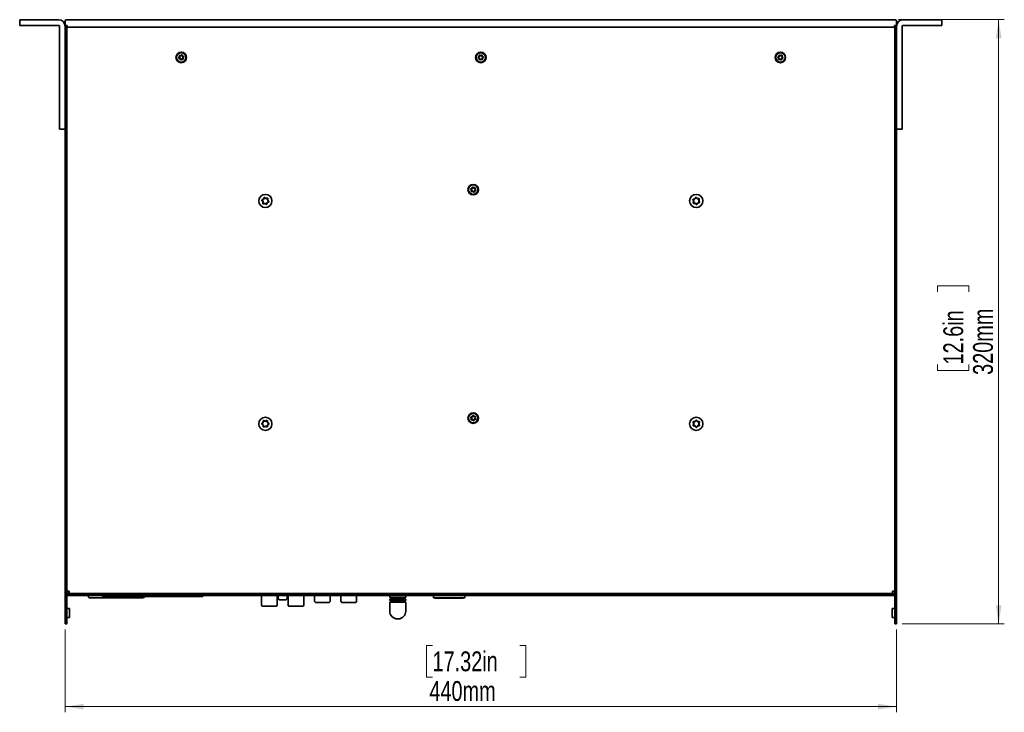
# Model space of a CAD drawing. Header units: millimetres. Extents: x 4 to 590, y 10 to 377.
# Tile 10 of 30: x 125 to 298, y 250 to 372. Entities that reach past the tile are written whole.
import ezdxf

# ---------------------------------------------------------------- set-up
doc = ezdxf.new("R2010")
doc.units = ezdxf.units.MM
doc.styles.add('SLDTEXTSTYLE0', font='TXT', dxfattribs={"width": 0.75})
doc.dimstyles.new('SLDDIMSTYLE0', dxfattribs={"dimtxt": 3.5, "dimasz": 3.302, "dimexe": 0, "dimexo": 0.0625, "dimgap": 0.875, "dimtad": 1, "dimlfac": 3, "dimrnd": 1e-09, "dimzin": 12, "dimdsep": 46, "dimtxsty": 'SLDTEXTSTYLE0', "dimsah": 1, "dimcen": 0.09, "dimadec": 0, "dimazin": 3, "dimtfac": 1, "dimtofl": 0, "dimtmove": 0, "dimatfit": 3, "dimfxl": 0, "dimfrac": 2, "dimtolj": 1, "dimtzin": 12, "dimarcsym": 0})

# ---------------------------------------------------------------- blocks, each defined once
blk = doc.blocks.new('_D_3')
at = {"color": 7, "linetype": 'Continuous', "lineweight": 0}
for p, q in [((132.63, 264.52), (132.63, 249.92)), ((279.29, 264.52), (279.29, 249.92)), ((197.43, 261.71), (196.36, 261.71)), ((196.36, 261.71), (196.36, 256.15)), ((212.84, 261.71), (213.91, 261.71)), ((213.91, 261.71), (213.91, 256.15)), ((196.36, 256.15), (197.43, 256.15)), ((213.91, 256.15), (212.84, 256.15)), ((132.63, 250.92), (279.29, 250.92))]:
    blk.add_line(p, q, dxfattribs=at)
at = {"color": 7, "linetype": 'Continuous', "lineweight": 18}
for points in [[(132.63, 250.92), (135.93, 250.41), (135.93, 251.43)], [(279.29, 250.92), (275.99, 251.43), (275.99, 250.41)]]:
    blk.add_solid(points, dxfattribs=at)
at = {"color": 7, "linetype": 'Continuous', "lineweight": 18, "char_height": 3.5, "attachment_point": 1, "style": 'SLDTEXTSTYLE0'}
for s, insert in [('17.32in', (197.43, 260.67)), ('440mm', (196.88, 255.43))]:
    blk.add_mtext(s, dxfattribs=dict(at, insert=insert))
blk = doc.blocks.new('_D_4')
at = {"color": 7, "linetype": 'Continuous', "lineweight": 0}
for p, q in [((279.63, 372.19), (298.29, 372.19)), ((297.29, 372.19), (297.29, 265.52)), ((286.5, 324.15), (286.5, 325.22)), ((286.5, 325.22), (292.06, 325.22)), ((292.06, 325.22), (292.06, 324.15)), ((286.5, 311.32), (286.5, 310.26)), ((292.06, 310.26), (292.06, 311.32)), ((286.5, 310.26), (292.06, 310.26)), ((280.29, 265.52), (298.29, 265.52))]:
    blk.add_line(p, q, dxfattribs=at)
at = {"color": 7, "linetype": 'Continuous', "lineweight": 18}
for points in [[(297.29, 372.19), (296.79, 368.88), (297.8, 368.88)], [(297.29, 265.52), (297.8, 268.82), (296.79, 268.82)]]:
    blk.add_solid(points, dxfattribs=at)
at = {"color": 7, "linetype": 'Continuous', "lineweight": 18, "char_height": 3.5, "attachment_point": 1, "rotation": 90, "style": 'SLDTEXTSTYLE0'}
for s, insert in [('320mm', (292.78, 309.48)), ('12.6in', (287.54, 311.32))]:
    blk.add_mtext(s, dxfattribs=dict(at, insert=insert))

msp = doc.modelspace()

# ---------------------------------------------------------------- linework, layer by layer
at = {"color": 7, "linetype": 'Continuous', "lineweight": 35}
for p, q in [((124.6266, 371.1854), (124.6266, 372.1854)), ((124.6266, 372.1854), (125.6266, 372.1854)), ((131.46, 372.1854), (125.6266, 372.1854)), ((132.6266, 371.1854), (132.6266, 371.852)), ((132.96, 372.1854), (133.2933, 372.1854)), ((133.2933, 372.1854), (278.6266, 372.1854)), ((278.6266, 372.1854), (278.96, 372.1854)), ((279.2933, 371.852), (279.2933, 371.1854)), ((286.2933, 372.1854), (280.46, 372.1854)), ((286.2933, 372.1854), (287.2933, 372.1854)), ((287.2933, 372.1854), (287.2933, 371.1854)), ((125.6266, 371.1854), (124.6266, 371.1854)), ((131.46, 371.1854), (125.6266, 371.1854)), ((131.6266, 371.0187), (131.6266, 353.852)), ((132.6266, 371.1854), (132.6266, 266.5187)), ((132.6266, 371.1854), (132.96, 371.1854)), ((132.6266, 371.0187), (132.6266, 353.852)), ((132.9933, 371.1854), (132.96, 371.1854)), ((132.96, 371.1854), (132.96, 266.5187)), ((132.96, 370.852), (132.9933, 370.852)), ((132.9933, 371.1854), (132.9933, 370.852)), ((133.2933, 370.852), (132.9933, 370.852)), ((133.2933, 370.852), (278.6266, 370.852)), ((133.36, 370.852), (278.56, 370.852)), ((278.9266, 370.852), (278.6266, 370.852)), ((278.96, 371.1854), (278.9266, 371.1854)), ((278.9266, 371.1854), (278.9266, 370.852)), ((278.9266, 370.852), (278.96, 370.852)), ((279.2933, 371.1854), (278.96, 371.1854)), ((278.96, 266.5187), (278.96, 371.1854)), ((279.2933, 266.5187), (279.2933, 371.1854)), ((279.2933, 353.852), (279.2933, 371.0187)), ((280.2933, 353.852), (280.2933, 371.0187)), ((286.2933, 371.1854), (280.46, 371.1854)), ((287.2933, 371.1854), (286.2933, 371.1854)), ((131.6266, 352.852), (131.6266, 353.852)), ((132.6266, 352.852), (131.6266, 352.852)), ((280.2933, 352.852), (279.2933, 352.852)), ((280.2933, 353.852), (280.2933, 352.852)), ((133.36, 271.3187), (132.96, 271.3187)), ((133.36, 271.252), (132.96, 271.252)), ((133.0266, 271.3187), (133.0266, 271.252)), ((133.36, 271.3187), (133.36, 270.9187)), ((278.96, 271.3187), (278.56, 271.3187)), ((278.56, 270.9187), (278.56, 271.3187)), ((278.96, 271.252), (278.56, 271.252)), ((278.8933, 271.252), (278.8933, 271.3187)), ((132.96, 270.9187), (133.36, 270.9187)), ((133.0266, 270.852), (133.0266, 270.9187)), ((133.0266, 270.852), (133.0266, 270.5187)), ((133.0266, 270.852), (278.8933, 270.852)), ((133.0266, 270.5187), (278.8933, 270.5187)), ((133.36, 270.9187), (278.56, 270.9187)), ((136.7099, 270.852), (136.7099, 270.9187)), ((136.7099, 270.4417), (136.7099, 270.5187)), ((138.6099, 270.1083), (144.7766, 270.1083)), ((144.6766, 270.1083), (138.7099, 270.1083)), ((139.2341, 270.5187), (139.2341, 270.3854)), ((139.2341, 270.5187), (139.2341, 270.3854)), ((139.2341, 270.3854), (139.2341, 270.3854)), ((139.2341, 270.3854), (156.9008, 270.3854)), ((146.6766, 270.852), (146.6766, 270.9187)), ((149.6656, 270.852), (149.6656, 270.9187)), ((150.5434, 270.9187), (150.5317, 270.852)), ((151.1329, 270.852), (151.1212, 270.9187)), ((152.2101, 270.9187), (152.1983, 270.852)), ((152.7996, 270.852), (152.7879, 270.9187)), ((153.8767, 270.9187), (153.865, 270.852)), ((154.4663, 270.852), (154.4545, 270.9187)), ((155.5434, 270.9187), (155.5317, 270.852)), ((156.1329, 270.852), (156.1212, 270.9187)), ((156.9008, 270.5187), (156.9008, 270.3854)), ((156.999, 270.9187), (156.999, 270.852)), ((158.6067, 270.9187), (158.6067, 270.8751)), ((158.6067, 270.8751), (158.6067, 270.852)), ((158.6733, 270.8751), (158.6067, 270.8751)), ((158.6733, 270.852), (158.6733, 270.9187)), ((166.0067, 270.9187), (166.0067, 270.852)), ((166.0067, 270.8751), (166.0733, 270.8751)), ((166.0733, 270.9187), (166.0733, 270.8751)), ((166.0733, 270.8751), (166.0733, 270.852)), ((167.2898, 270.5187), (167.2898, 268.8407)), ((170.0584, 268.8407), (170.0584, 270.5187)), ((170.2121, 270.372), (170.2121, 270.052)), ((170.4788, 269.7854), (171.5455, 269.7854)), ((170.7208, 270.8959), (170.6487, 270.852)), ((170.7001, 270.9187), (170.7001, 270.8833)), ((171.4903, 270.9108), (171.4903, 270.9187)), ((171.8121, 270.052), (171.8121, 270.372)), ((171.9549, 270.5187), (171.9549, 268.8407)), ((174.7235, 268.8407), (174.7235, 270.5187)), ((176.6233, 270.9187), (176.6233, 270.852)), ((176.6233, 270.5187), (176.6233, 269.6167)), ((179.0566, 269.2834), (176.9566, 269.2834)), ((178.2933, 270.9187), (178.2266, 270.852)), ((179.36, 270.852), (179.2933, 270.9187)), ((179.3899, 270.852), (179.3899, 270.9187)), ((179.3899, 269.6167), (179.3899, 270.5187)), ((181.2899, 270.9187), (181.2899, 270.852)), ((181.2899, 270.5187), (181.2899, 269.6167)), ((183.7233, 269.2834), (181.6233, 269.2834)), ((184.0566, 270.852), (184.0566, 270.9187)), ((184.0566, 269.6167), (184.0566, 270.5187)), ((186.1266, 270.9187), (186.1266, 270.875)), ((186.1266, 270.875), (186.1266, 270.852)), ((186.1933, 270.875), (186.1266, 270.875)), ((186.1933, 270.852), (186.1933, 270.9187)), ((189.8921, 270.5187), (189.8921, 270.1854)), ((191.3088, 270.1854), (189.8921, 270.1854)), ((189.8921, 269.9187), (189.8921, 269.652)), ((189.8921, 269.9187), (192.7255, 269.9187)), ((191.3088, 269.652), (189.8921, 269.652)), ((189.8921, 269.3854), (189.8921, 267.752)), ((189.8921, 269.3854), (192.7255, 269.3854)), ((190.0421, 270.1854), (190.0421, 269.9187)), ((190.0421, 269.652), (190.0421, 269.3854)), ((190.1421, 270.9187), (190.1421, 270.852)), ((192.7255, 270.1854), (191.3088, 270.1854)), ((192.7255, 269.652), (191.3088, 269.652)), ((192.4755, 270.852), (192.4755, 270.9187)), ((192.5755, 269.9187), (192.5755, 270.1854)), ((192.5755, 269.3854), (192.5755, 269.652)), ((192.7255, 270.1854), (192.7255, 270.5187)), ((192.7255, 269.652), (192.7255, 269.9187)), ((192.7255, 267.752), (192.7255, 269.3854)), ((195.86, 270.9187), (195.86, 270.852)), ((195.86, 270.875), (195.9266, 270.875)), ((195.9266, 270.9187), (195.9266, 270.875)), ((195.9266, 270.875), (195.9266, 270.852)), ((197.6183, 270.852), (197.6183, 270.9187)), ((197.6183, 270.2384), (197.6183, 270.5187)), ((197.6205, 270.2384), (197.6183, 270.2384)), ((197.6205, 270.9187), (197.6205, 270.852)), ((197.6205, 270.5187), (197.6205, 270.1107)), ((203.1238, 270.1107), (197.6205, 270.1107)), ((197.8705, 270.0554), (197.8705, 270.1107)), ((198.3738, 270.0554), (197.8705, 270.0554)), ((198.3738, 270.0554), (198.3738, 270.1107)), ((198.3738, 270.0554), (202.2905, 270.0554)), ((202.2905, 270.0554), (202.2905, 270.1107)), ((202.8705, 270.0554), (202.2905, 270.0554)), ((202.8705, 270.0554), (202.8705, 270.1107)), ((203.1238, 270.9187), (203.1238, 270.852)), ((203.1238, 270.5187), (203.1238, 270.1107)), ((208.96, 270.9187), (208.8933, 270.852)), ((210.0266, 270.852), (209.96, 270.9187)), ((232.6266, 270.9187), (232.56, 270.852)), ((233.6933, 270.852), (233.6266, 270.9187)), ((278.56, 270.9187), (278.96, 270.9187)), ((278.8933, 270.9187), (278.8933, 270.852)), ((278.8933, 270.852), (278.8933, 270.5187)), ((133.41, 268.2354), (132.9933, 268.2354)), ((133.41, 266.6687), (133.41, 268.2354)), ((278.9266, 268.2354), (278.51, 268.2354)), ((278.51, 266.6687), (278.51, 268.2354)), ((132.6266, 265.5187), (132.6266, 266.5187)), ((132.96, 266.5187), (132.96, 265.5187)), ((132.9933, 266.6687), (133.41, 266.6687)), ((191.2255, 266.4187), (191.3088, 266.4187)), ((191.3088, 266.4187), (191.3921, 266.4187)), ((278.51, 266.6687), (278.9266, 266.6687)), ((278.96, 265.5187), (278.96, 266.5187)), ((279.2933, 266.5187), (279.2933, 265.5187)), ((132.96, 265.5187), (132.6266, 265.5187)), ((279.2933, 265.5187), (278.96, 265.5187))]:
    msp.add_line(p, q, dxfattribs=at)
at = {"color": 7, "linetype": 'Continuous', "lineweight": 35, "flags": 128}
for points in [[(133.055, 270.9187), (133.0707, 270.876), (133.0813, 270.852)], [(144.7766, 270.1083), (144.9611, 270.1083), (145.1401, 270.1083), (145.3081, 270.1083), (145.4601, 270.1083), (145.5916, 270.1083), (145.6986, 270.1083), (145.7778, 270.1083), (145.8269, 270.1083)], [(167.0321, 270.9187), (167.062, 270.9098), (167.095, 270.9066)], [(167.095, 270.9066), (167.0987, 270.9066), (167.1862, 270.9066), (167.384, 270.9066), (167.6775, 270.9066), (168.045, 270.9066), (168.459, 270.9066), (168.8891, 270.9066), (169.3031, 270.9066), (169.6706, 270.9066), (169.9641, 270.9066), (170.1619, 270.9066), (170.2494, 270.9066), (170.2531, 270.9066)], [(170.2531, 270.9066), (170.2861, 270.9098), (170.316, 270.9187)], [(171.6972, 270.9187), (171.7271, 270.9098), (171.7602, 270.9066)], [(171.7602, 270.9066), (171.7638, 270.9066), (171.8513, 270.9066), (172.0492, 270.9066), (172.3427, 270.9066), (172.7101, 270.9066), (173.1242, 270.9066), (173.5542, 270.9066), (173.9683, 270.9066), (174.3357, 270.9066), (174.6292, 270.9066), (174.827, 270.9066), (174.9145, 270.9066), (174.9182, 270.9066)], [(174.9182, 270.9066), (174.9513, 270.9098), (174.9811, 270.9187)], [(278.8386, 270.852), (278.8492, 270.876), (278.865, 270.9187)], [(167.4591, 268.6714), (167.5186, 268.6714), (167.6911, 268.6714), (167.9599, 268.6714), (168.2986, 268.6714), (168.6741, 268.6714), (169.0495, 268.6714), (169.3882, 268.6714), (169.657, 268.6714), (169.8296, 268.6714), (169.889, 268.6714)], [(168.6741, 268.6714), (168.3295, 268.6714), (168.0264, 268.6714), (167.8015, 268.6714), (167.6818, 268.6714), (167.6665, 268.6714)], [(169.6816, 268.6714), (169.6663, 268.6714), (169.5466, 268.6714), (169.3217, 268.6714), (169.0187, 268.6714), (168.6741, 268.6714)], [(172.1242, 268.6714), (172.1837, 268.6714), (172.3563, 268.6714), (172.625, 268.6714), (172.9637, 268.6714), (173.3392, 268.6714), (173.7146, 268.6714), (174.0533, 268.6714), (174.3221, 268.6714), (174.4947, 268.6714), (174.5542, 268.6714)], [(173.3392, 268.6714), (172.9946, 268.6714), (172.6916, 268.6714), (172.4666, 268.6714), (172.347, 268.6714), (172.3317, 268.6714)], [(174.3467, 268.6714), (174.3314, 268.6714), (174.2117, 268.6714), (173.9868, 268.6714), (173.6838, 268.6714), (173.3392, 268.6714)]]:
    msp.add_lwpolyline(points, dxfattribs=at)
at = {"color": 7, "linetype": 'Continuous', "lineweight": 35}
for centre, radius in [((153.1266, 365.5187), 0.9333), ((205.96, 365.5187), 0.9333), ((258.7933, 365.5187), 0.9333), ((153.1266, 365.5187), 0.8333), ((205.96, 365.5187), 0.8333), ((258.7933, 365.5187), 0.8333), ((204.6266, 342.1854), 0.9333), ((204.6266, 342.1854), 0.8333), ((167.96, 340.1854), 1.1667), ((243.96, 340.1854), 1.1667), ((204.6266, 301.852), 0.9333), ((204.6266, 301.852), 0.8333), ((167.96, 300.852), 1.1667), ((243.96, 300.852), 1.1667)]:
    msp.add_circle(centre, radius, dxfattribs=at)
for centre, radius, start, end in [((131.46, 371.0187), 1.1667, 0, 90), ((132.96, 371.852), 0.3333, 90, 180), ((278.96, 371.852), 0.3333, 0, 90), ((280.46, 371.0187), 1.1667, 90, 180), ((131.46, 371.0187), 0.1667, 0, 90), ((280.46, 371.0187), 0.1667, 90, 180), ((152.7604, 365.4056), 0.0833, 132.060545, 262.259809), ((152.5371, 365.6531), 0.25, 312.060545, 22.259809), ((152.7155, 365.0753), 0.25, 12.060545, 82.259809), ((152.7604, 365.4056), 0.00741, 132.060545, 262.259809), ((152.5371, 365.6531), 0.3259, 312.060545, 22.259809), ((152.7155, 365.0753), 0.3259, 12.060545, 82.259809), ((152.8455, 365.7793), 0.0833, 72.060545, 202.259809), ((152.8455, 365.7793), 0.00741, 72.060545, 202.259809), ((152.9482, 366.0965), 0.3259, 252.060545, 322.259809), ((152.9482, 366.0965), 0.25, 252.060545, 322.259809), ((153.0414, 365.1449), 0.0833, 192.060545, 322.259809), ((153.0414, 365.1449), 0.00741, 192.060545, 322.259809), ((153.305, 364.9409), 0.3259, 72.060545, 142.259809), ((153.305, 364.9409), 0.25, 72.060545, 142.259809), ((153.2118, 365.8924), 0.0833, 12.060545, 142.259809), ((153.2118, 365.8924), 0.00741, 12.060545, 142.259809), ((153.5378, 365.9621), 0.3259, 192.060545, 262.259809), ((153.5378, 365.9621), 0.25, 192.060545, 262.259809), ((153.4077, 365.258), 0.0833, 252.060545, 22.259809), ((153.7162, 365.3843), 0.3259, 132.060545, 202.259809), ((153.4077, 365.258), 0.00741, 252.060545, 22.259809), ((153.7162, 365.3843), 0.25, 132.060545, 202.259809), ((153.4929, 365.6318), 0.00741, 312.060545, 82.259809), ((153.4929, 365.6318), 0.0833, 312.060545, 82.259809), ((205.5789, 365.4766), 0.0833, 121.197919, 251.397183), ((205.4063, 365.7618), 0.25, 301.197919, 11.397183), ((205.4726, 365.1607), 0.25, 1.197919, 71.397183), ((205.5789, 365.4766), 0.00741, 121.197919, 251.397183), ((205.4063, 365.7618), 0.3259, 301.197919, 11.397183), ((205.4726, 365.1607), 0.3259, 1.197919, 71.397183), ((205.733, 365.8276), 0.0833, 61.197919, 191.397183), ((205.8059, 365.1677), 0.0833, 181.197919, 311.397183), ((205.733, 365.8276), 0.00741, 61.197919, 191.397183), ((205.8936, 366.1197), 0.3259, 241.197919, 311.397183), ((205.8936, 366.1197), 0.25, 241.197919, 311.397183), ((205.8059, 365.1677), 0.00741, 181.197919, 311.397183), ((206.0263, 364.9176), 0.3259, 61.197919, 131.397183), ((206.0263, 364.9176), 0.25, 61.197919, 131.397183), ((206.1141, 365.8697), 0.0833, 1.197919, 131.397183), ((206.1141, 365.8697), 0.00741, 1.197919, 131.397183), ((206.4473, 365.8767), 0.3259, 181.197919, 251.397183), ((206.1869, 365.2097), 0.0833, 241.197919, 11.397183), ((206.1869, 365.2097), 0.00741, 241.197919, 11.397183), ((206.5137, 365.2756), 0.3259, 121.197919, 191.397183), ((206.4473, 365.8767), 0.25, 181.197919, 251.397183), ((206.5137, 365.2756), 0.25, 121.197919, 191.397183), ((206.341, 365.5607), 0.00741, 301.197919, 71.397183), ((206.341, 365.5607), 0.0833, 301.197919, 71.397183), ((258.4122, 365.5598), 0.0833, 108.748767, 238.948031), ((258.2402, 365.2742), 0.25, 348.748767, 58.948031), ((258.305, 365.8754), 0.25, 288.748767, 358.948031), ((258.4122, 365.5598), 0.00741, 108.748767, 238.948031), ((258.2402, 365.2742), 0.3259, 348.748767, 58.948031), ((258.305, 365.8754), 0.3259, 288.748767, 358.948031), ((258.5672, 365.2092), 0.0833, 168.748767, 298.948031), ((258.6383, 365.8693), 0.0833, 48.748767, 178.948031), ((258.5672, 365.2092), 0.00741, 168.748767, 298.948031), ((258.7285, 364.9175), 0.3259, 48.748767, 118.948031), ((258.7285, 364.9175), 0.25, 48.748767, 118.948031), ((258.6383, 365.8693), 0.00741, 48.748767, 178.948031), ((258.8581, 366.1199), 0.3259, 228.748767, 298.948031), ((258.8581, 366.1199), 0.25, 228.748767, 298.948031), ((258.9483, 365.1681), 0.0833, 228.748767, 358.948031), ((258.9483, 365.1681), 0.00741, 228.748767, 358.948031), ((259.2816, 365.162), 0.3259, 108.748767, 178.948031), ((259.0194, 365.8282), 0.0833, 348.748767, 118.948031), ((259.0194, 365.8282), 0.00741, 348.748767, 118.948031), ((259.3464, 365.7632), 0.3259, 168.748767, 238.948031), ((259.2816, 365.162), 0.25, 108.748767, 178.948031), ((259.3464, 365.7632), 0.25, 168.748767, 238.948031), ((259.1744, 365.4776), 0.00741, 288.748767, 58.948031), ((259.1744, 365.4776), 0.0833, 288.748767, 58.948031), ((204.2529, 342.2705), 0.0833, 102.060545, 232.259809), ((204.0489, 342.007), 0.25, 342.060545, 52.259809), ((204.1832, 342.5965), 0.25, 282.060545, 352.259809), ((204.2529, 342.2705), 0.00741, 102.060545, 232.259809), ((204.0489, 342.007), 0.3259, 342.060545, 52.259809), ((204.1832, 342.5965), 0.3259, 282.060545, 352.259809), ((204.5135, 342.5516), 0.0833, 42.060545, 172.259809), ((204.5135, 342.5516), 0.00741, 42.060545, 172.259809), ((204.761, 342.7749), 0.3259, 222.060545, 292.259809), ((204.761, 342.7749), 0.25, 222.060545, 292.259809), ((204.8873, 342.4664), 0.0833, 342.060545, 112.259809), ((205.2044, 342.3638), 0.3259, 162.060545, 232.259809), ((204.8873, 342.4664), 0.00741, 342.060545, 112.259809), ((205.2044, 342.3638), 0.25, 162.060545, 232.259809), ((205.0004, 342.1002), 0.0833, 282.060545, 52.259809), ((167.3197, 340.7392), 0.4114, 284.037742, 354.237006), ((167.784, 340.6924), 0.0553, 44.037742, 174.237006), ((168.1195, 341.0168), 0.4114, 224.037742, 294.237006), ((168.3111, 340.5912), 0.0553, 344.037742, 114.237006), ((168.7598, 340.4629), 0.4114, 164.037742, 234.237006), ((204.366, 341.9043), 0.0833, 162.060545, 292.259809), ((204.366, 341.9043), 0.00741, 162.060545, 292.259809), ((204.4923, 341.5958), 0.3259, 42.060545, 112.259809), ((204.4923, 341.5958), 0.25, 42.060545, 112.259809), ((204.7397, 341.8191), 0.0833, 222.060545, 352.259809), ((204.7397, 341.8191), 0.00741, 222.060545, 352.259809), ((205.07, 341.7742), 0.3259, 102.060545, 172.259809), ((205.07, 341.7742), 0.25, 102.060545, 172.259809), ((205.0004, 342.1002), 0.00741, 282.060545, 52.259809), ((243.4671, 340.3977), 0.0553, 91.58859, 221.787854), ((243.4542, 340.8642), 0.4114, 271.58859, 341.787854), ((243.8975, 340.7184), 0.0553, 31.58859, 161.787854), ((244.295, 340.9628), 0.4114, 211.58859, 281.787854), ((244.3903, 340.506), 0.0553, 331.58859, 101.787854), ((244.8008, 340.284), 0.4114, 151.58859, 221.787854), ((167.4329, 340.2865), 0.0553, 104.037742, 234.237006), ((167.1602, 339.9078), 0.4114, 344.037742, 54.237006), ((167.6089, 339.7795), 0.0553, 164.037742, 294.237006), ((167.8004, 339.354), 0.4114, 44.037742, 114.237006), ((168.1359, 339.6784), 0.0553, 224.037742, 354.237006), ((168.6002, 339.6315), 0.4114, 104.037742, 174.237006), ((168.487, 340.0842), 0.0553, 284.037742, 54.237006), ((243.1192, 340.0868), 0.4114, 331.58859, 41.787854), ((243.5296, 339.8647), 0.0553, 151.58859, 281.787854), ((243.6249, 339.4079), 0.4114, 31.58859, 101.787854), ((244.0225, 339.6523), 0.0553, 211.58859, 341.787854), ((244.4658, 339.5065), 0.4114, 91.58859, 161.787854), ((244.4528, 339.973), 0.0553, 271.58859, 41.787854), ((204.2687, 302.3394), 0.25, 271.197919, 341.397183), ((204.2687, 302.3394), 0.3259, 271.197919, 341.397183), ((204.5846, 302.233), 0.0833, 31.197919, 161.397183), ((204.5846, 302.233), 0.00741, 31.197919, 161.397183), ((204.8697, 302.4057), 0.3259, 211.197919, 281.397183), ((204.8697, 302.4057), 0.25, 211.197919, 281.397183), ((167.4233, 300.852), 0.0553, 114.900368, 245.099632), ((167.2268, 301.2753), 0.4114, 294.900368, 5.099632), ((167.2268, 300.4287), 0.4114, 354.900368, 65.099632), ((167.6916, 301.3168), 0.0553, 54.900368, 185.099632), ((167.96, 301.6986), 0.4114, 234.900368, 305.099632), ((168.2283, 301.3168), 0.0553, 354.900368, 125.099632), ((168.6931, 301.2753), 0.4114, 174.900368, 245.099632), ((168.6931, 300.4287), 0.4114, 114.900368, 185.099632), ((168.4966, 300.852), 0.0553, 294.900368, 65.099632), ((204.2756, 302.0061), 0.0833, 91.197919, 221.397183), ((204.0256, 301.7857), 0.25, 331.197919, 41.397183), ((204.3177, 301.6251), 0.0833, 151.197919, 281.397183), ((204.2756, 302.0061), 0.00741, 91.197919, 221.397183), ((204.0256, 301.7857), 0.3259, 331.197919, 41.397183), ((204.3177, 301.6251), 0.00741, 151.197919, 281.397183), ((204.3836, 301.2983), 0.3259, 31.197919, 101.397183), ((204.3836, 301.2983), 0.25, 31.197919, 101.397183), ((204.6687, 301.471), 0.0833, 211.197919, 341.397183), ((204.6687, 301.471), 0.00741, 211.197919, 341.397183), ((204.9846, 301.3647), 0.3259, 91.197919, 161.397183), ((204.9846, 301.3647), 0.25, 91.197919, 161.397183), ((205.2277, 301.9184), 0.3259, 151.197919, 221.397183), ((204.9356, 302.079), 0.0833, 331.197919, 101.397183), ((204.9356, 302.079), 0.00741, 331.197919, 101.397183), ((205.2277, 301.9184), 0.25, 151.197919, 221.397183), ((204.9776, 301.6979), 0.00741, 271.197919, 41.397183), ((204.9776, 301.6979), 0.0833, 271.197919, 41.397183), ((243.4952, 301.1204), 0.0553, 84.900368, 215.099632), ((243.4952, 300.5837), 0.0553, 144.900368, 275.099632), ((243.1134, 300.852), 0.4114, 324.900368, 35.099632), ((243.5367, 301.5852), 0.4114, 264.900368, 335.099632), ((243.5367, 300.1189), 0.4114, 24.900368, 95.099632), ((243.96, 301.3887), 0.0553, 24.900368, 155.099632), ((244.3833, 301.5852), 0.4114, 204.900368, 275.099632), ((244.3833, 300.1189), 0.4114, 84.900368, 155.099632), ((244.8065, 300.852), 0.4114, 144.900368, 215.099632), ((244.4247, 301.1204), 0.0553, 324.900368, 95.099632), ((244.4247, 300.5837), 0.0553, 264.900368, 35.099632), ((167.6916, 300.3873), 0.0553, 174.900368, 305.099632), ((167.96, 300.0055), 0.4114, 54.900368, 125.099632), ((168.2283, 300.3873), 0.0553, 234.900368, 5.099632), ((243.96, 300.3154), 0.0553, 204.900368, 335.099632), ((133.6055, 271.0976), 0.2455, 226.759303, 270), ((137.0433, 270.4417), 0.3333, 180.00001, 270.00001), ((146.3433, 270.4417), 0.3333, 270.00001, 350.275934), ((167.1204, 270.7372), 0.1693, 42.680136, 90.00001), ((170.2277, 270.7372), 0.1693, 90.00001, 137.320114), ((170.3588, 270.372), 0.1467, 90, 180), ((170.4788, 270.052), 0.2667, 180, 270), ((171.5455, 270.052), 0.2667, 270, 0), ((171.6655, 270.372), 0.1467, 0, 90), ((171.7856, 270.7372), 0.1693, 42.679761, 90.00001), ((174.8928, 270.7372), 0.1693, 90.00001, 137.320489), ((176.9566, 269.6167), 0.3333, 180.000001, 270.000001), ((179.0566, 269.6167), 0.3333, 270.000001, 0.000001), ((181.6233, 269.6167), 0.3333, 180.000001, 270.000001), ((183.7233, 269.6167), 0.3333, 270.000001, 0.000001), ((278.3144, 271.0976), 0.2455, 270, 313.240697), ((132.9933, 268.2687), 0.0333, 180, 270), ((167.4591, 268.8407), 0.1693, 180.00001, 270.00001), ((169.889, 268.8407), 0.1693, 270.00001, 0.00001), ((172.1242, 268.8407), 0.1693, 180.00001, 270.00001), ((174.5542, 268.8407), 0.1693, 270.00001, 0.00001), ((191.2255, 267.752), 1.3333, 180, 270), ((191.3921, 267.752), 1.3333, 270, 0), ((278.9266, 268.2687), 0.0333, 270, 0), ((132.9933, 266.6354), 0.0333, 90, 180), ((278.9266, 266.6354), 0.0333, 0, 90)]:
    msp.add_arc(centre, radius, start, end, dxfattribs=at)
for points, knots in [([(167.3698, 340.1989), (167.3537, 340.2111), (167.3412, 340.2276), (167.3266, 340.2652), (167.3246, 340.2865), (167.3323, 340.3265), (167.3418, 340.3452), (167.3695, 340.3752), (167.3873, 340.3859), (167.4067, 340.3913)], [0, 0, 0, 0, 0.25, 0.25, 0.5, 0.5, 0.75, 0.75, 1, 1, 1, 1]), ([(167.4067, 340.3913), (167.4417, 340.4009), (167.4747, 340.4154), (167.5368, 340.4544), (167.5647, 340.4784), (167.6367, 340.5615), (167.6676, 340.6312), (167.6766, 340.7032)], [0, 0, 0, 0, 0.25, 0.25, 0.5, 0.5, 1, 1, 1, 1]), ([(167.6766, 340.7032), (167.6791, 340.7233), (167.6872, 340.7424), (167.7125, 340.7738), (167.7299, 340.7861), (167.7683, 340.7995), (167.7893, 340.8007), (167.8292, 340.7916), (167.8473, 340.7816), (167.8617, 340.7674)], [0, 0, 0, 0, 0.25, 0.25, 0.5, 0.5, 0.75, 0.75, 1, 1, 1, 1]), ([(167.8617, 340.7674), (167.8875, 340.742), (167.9166, 340.7206), (167.9814, 340.6864), (168.0161, 340.6742), (168.1241, 340.6534), (168.1998, 340.6615), (168.2667, 340.6897)], [0, 0, 0, 0, 0.25, 0.25, 0.5, 0.5, 1, 1, 1, 1]), ([(168.2667, 340.6897), (168.2854, 340.6975), (168.306, 340.7001), (168.3458, 340.6939), (168.3652, 340.685), (168.396, 340.6584), (168.4075, 340.6408), (168.4196, 340.6018), (168.42, 340.5811), (168.4149, 340.5615)], [0, 0, 0, 0, 0.25, 0.25, 0.5, 0.5, 0.75, 0.75, 1, 1, 1, 1]), ([(168.4149, 340.5615), (168.4058, 340.5264), (168.4018, 340.4906), (168.4046, 340.4174), (168.4114, 340.3812), (168.4473, 340.2772), (168.4923, 340.2157), (168.5501, 340.1718)], [0, 0, 0, 0, 0.25, 0.25, 0.5, 0.5, 1, 1, 1, 1]), ([(243.3866, 340.3258), (243.3735, 340.3412), (243.3649, 340.36), (243.3587, 340.3999), (243.3614, 340.4211), (243.3775, 340.4585), (243.3908, 340.4747), (243.4243, 340.498), (243.4439, 340.5046), (243.4641, 340.5057)], [0, 0, 0, 0, 0.25, 0.25, 0.5, 0.5, 0.75, 0.75, 1, 1, 1, 1]), ([(243.4641, 340.5057), (243.5004, 340.5076), (243.5357, 340.5146), (243.6047, 340.5393), (243.6371, 340.5567), (243.7254, 340.6223), (243.7705, 340.6837), (243.7949, 340.7521)], [0, 0, 0, 0, 0.25, 0.25, 0.5, 0.5, 1, 1, 1, 1]), ([(243.7949, 340.7521), (243.8017, 340.7712), (243.8137, 340.7881), (243.8451, 340.8133), (243.8648, 340.8216), (243.9052, 340.8264), (243.926, 340.823), (243.9629, 340.8055), (243.9785, 340.7919), (243.9894, 340.7749)], [0, 0, 0, 0, 0.25, 0.25, 0.5, 0.5, 0.75, 0.75, 1, 1, 1, 1]), ([(243.9894, 340.7749), (244.0092, 340.7445), (244.033, 340.7174), (244.0889, 340.67), (244.1201, 340.6506), (244.2211, 340.607), (244.2969, 340.5986), (244.3683, 340.6117)], [0, 0, 0, 0, 0.25, 0.25, 0.5, 0.5, 1, 1, 1, 1]), ([(244.3683, 340.6117), (244.3881, 340.6154), (244.4088, 340.6134), (244.4464, 340.5988), (244.4634, 340.5859), (244.4877, 340.5533), (244.4952, 340.5336), (244.4985, 340.4929), (244.4945, 340.4726), (244.4853, 340.4546)], [0, 0, 0, 0, 0.25, 0.25, 0.5, 0.5, 0.75, 0.75, 1, 1, 1, 1]), ([(244.4853, 340.4546), (244.4688, 340.4223), (244.4572, 340.3881), (244.4441, 340.3161), (244.443, 340.2793), (244.4557, 340.17), (244.4863, 340.1002), (244.5333, 340.0449)], [0, 0, 0, 0, 0.25, 0.25, 0.5, 0.5, 1, 1, 1, 1]), ([(167.505, 339.8092), (167.5142, 339.8443), (167.5181, 339.8802), (167.5154, 339.9534), (167.5086, 339.9895), (167.4726, 340.0935), (167.4277, 340.155), (167.3698, 340.1989)], [0, 0, 0, 0, 0.25, 0.25, 0.5, 0.5, 1, 1, 1, 1]), ([(167.6532, 339.681), (167.6346, 339.6732), (167.614, 339.6706), (167.5741, 339.6768), (167.5547, 339.6857), (167.5239, 339.7123), (167.5124, 339.7299), (167.5003, 339.769), (167.4999, 339.7896), (167.505, 339.8092)], [0, 0, 0, 0, 0.25, 0.25, 0.5, 0.5, 0.75, 0.75, 1, 1, 1, 1]), ([(168.0583, 339.6033), (168.0324, 339.6288), (168.0033, 339.6501), (167.9386, 339.6843), (167.9039, 339.6965), (167.7959, 339.7174), (167.7201, 339.7092), (167.6532, 339.681)], [0, 0, 0, 0, 0.25, 0.25, 0.5, 0.5, 1, 1, 1, 1]), ([(168.2433, 339.6675), (168.2408, 339.6475), (168.2327, 339.6284), (168.2075, 339.5969), (168.19, 339.5846), (168.1516, 339.5712), (168.1306, 339.57), (168.0908, 339.5791), (168.0727, 339.5891), (168.0583, 339.6033)], [0, 0, 0, 0, 0.25, 0.25, 0.5, 0.5, 0.75, 0.75, 1, 1, 1, 1]), ([(168.5132, 339.9795), (168.4782, 339.9698), (168.4452, 339.9553), (168.3832, 339.9163), (168.3553, 339.8924), (168.2832, 339.8092), (168.2524, 339.7395), (168.2433, 339.6675)], [0, 0, 0, 0, 0.25, 0.25, 0.5, 0.5, 1, 1, 1, 1]), ([(168.5501, 340.1718), (168.5662, 340.1597), (168.5787, 340.1431), (168.5933, 340.1055), (168.5953, 340.0842), (168.5876, 340.0443), (168.5782, 340.0255), (168.5504, 339.9955), (168.5327, 339.9848), (168.5132, 339.9795)], [0, 0, 0, 0, 0.25, 0.25, 0.5, 0.5, 0.75, 0.75, 1, 1, 1, 1]), ([(243.4346, 339.9161), (243.4511, 339.9484), (243.4627, 339.9826), (243.4758, 340.0547), (243.477, 340.0914), (243.4643, 340.2007), (243.4336, 340.2705), (243.3866, 340.3258)], [0, 0, 0, 0, 0.25, 0.25, 0.5, 0.5, 1, 1, 1, 1]), ([(243.5517, 339.759), (243.5318, 339.7554), (243.5112, 339.7573), (243.4736, 339.7719), (243.4565, 339.7848), (243.4322, 339.8175), (243.4247, 339.8371), (243.4214, 339.8778), (243.4255, 339.8981), (243.4346, 339.9161)], [0, 0, 0, 0, 0.25, 0.25, 0.5, 0.5, 0.75, 0.75, 1, 1, 1, 1]), ([(243.9305, 339.5958), (243.9107, 339.6262), (243.8869, 339.6533), (243.8311, 339.7007), (243.7998, 339.7201), (243.6988, 339.7638), (243.6231, 339.7721), (243.5517, 339.759)], [0, 0, 0, 0, 0.25, 0.25, 0.5, 0.5, 1, 1, 1, 1]), ([(244.125, 339.6186), (244.1183, 339.5996), (244.1062, 339.5827), (244.0748, 339.5574), (244.0551, 339.5491), (244.0147, 339.5444), (243.994, 339.5477), (243.957, 339.5652), (243.9415, 339.5788), (243.9305, 339.5958)], [0, 0, 0, 0, 0.25, 0.25, 0.5, 0.5, 0.75, 0.75, 1, 1, 1, 1]), ([(244.4558, 339.865), (244.4196, 339.8632), (244.3842, 339.8561), (244.3152, 339.8314), (244.2828, 339.814), (244.1945, 339.7484), (244.1494, 339.687), (244.125, 339.6186)], [0, 0, 0, 0, 0.25, 0.25, 0.5, 0.5, 1, 1, 1, 1]), ([(244.5333, 340.0449), (244.5464, 340.0296), (244.5551, 340.0107), (244.5612, 339.9708), (244.5585, 339.9497), (244.5425, 339.9123), (244.5292, 339.896), (244.4956, 339.8727), (244.476, 339.8661), (244.4558, 339.865)], [0, 0, 0, 0, 0.25, 0.25, 0.5, 0.5, 0.75, 0.75, 1, 1, 1, 1]), ([(167.3778, 300.7541), (167.3597, 300.763), (167.3443, 300.7769), (167.3229, 300.8111), (167.317, 300.8316), (167.3169, 300.8723), (167.3227, 300.8925), (167.3443, 300.9272), (167.3597, 300.941), (167.3778, 300.95)], [0, 0, 0, 0, 0.25, 0.25, 0.5, 0.5, 0.75, 0.75, 1, 1, 1, 1]), ([(167.3778, 300.95), (167.4104, 300.966), (167.4401, 300.9865), (167.4936, 301.0365), (167.5165, 301.0653), (167.5716, 301.1605), (167.5888, 301.2348), (167.5841, 301.3072)], [0, 0, 0, 0, 0.25, 0.25, 0.5, 0.5, 1, 1, 1, 1]), ([(167.5841, 300.3969), (167.5864, 300.4331), (167.5835, 300.469), (167.567, 300.5404), (167.5536, 300.5746), (167.4987, 300.67), (167.4429, 300.7219), (167.3778, 300.7541)], [0, 0, 0, 0, 0.25, 0.25, 0.5, 0.5, 1, 1, 1, 1]), ([(167.5841, 301.3072), (167.5828, 301.3273), (167.5871, 301.3476), (167.606, 301.3833), (167.6208, 301.3987), (167.656, 301.419), (167.6764, 301.4242), (167.7173, 301.4228), (167.7369, 301.4164), (167.7537, 301.4051)], [0, 0, 0, 0, 0.25, 0.25, 0.5, 0.5, 0.75, 0.75, 1, 1, 1, 1]), ([(167.7537, 301.4051), (167.7839, 301.385), (167.8165, 301.3695), (167.8866, 301.3481), (167.9229, 301.3427), (168.0329, 301.3426), (168.1058, 301.3649), (168.1662, 301.4051)], [0, 0, 0, 0, 0.25, 0.25, 0.5, 0.5, 1, 1, 1, 1]), ([(168.1662, 301.4051), (168.183, 301.4164), (168.2028, 301.4227), (168.2431, 301.4242), (168.2638, 301.4191), (168.299, 301.3988), (168.3137, 301.3837), (168.3329, 301.3476), (168.3372, 301.3274), (168.3359, 301.3072)], [0, 0, 0, 0, 0.25, 0.25, 0.5, 0.5, 0.75, 0.75, 1, 1, 1, 1]), ([(168.5421, 300.7541), (168.5096, 300.738), (168.4799, 300.7175), (168.4263, 300.6676), (168.4034, 300.6388), (168.3483, 300.5436), (168.3312, 300.4693), (168.3359, 300.3969)], [0, 0, 0, 0, 0.25, 0.25, 0.5, 0.5, 1, 1, 1, 1]), ([(168.3359, 301.3072), (168.3335, 301.271), (168.3364, 301.235), (168.3529, 301.1637), (168.3664, 301.1294), (168.4213, 301.0341), (168.477, 300.9821), (168.5421, 300.95)], [0, 0, 0, 0, 0.25, 0.25, 0.5, 0.5, 1, 1, 1, 1]), ([(168.5421, 300.95), (168.5602, 300.941), (168.5756, 300.9271), (168.597, 300.8929), (168.603, 300.8724), (168.603, 300.8317), (168.5972, 300.8115), (168.5756, 300.7769), (168.5602, 300.763), (168.5421, 300.7541)], [0, 0, 0, 0, 0.25, 0.25, 0.5, 0.5, 0.75, 0.75, 1, 1, 1, 1]), ([(243.4068, 301.0583), (243.3956, 301.0751), (243.3893, 301.0948), (243.3878, 301.1351), (243.3929, 301.1558), (243.4132, 301.1911), (243.4283, 301.2057), (243.4644, 301.2249), (243.4846, 301.2292), (243.5048, 301.2279)], [0, 0, 0, 0, 0.25, 0.25, 0.5, 0.5, 0.75, 0.75, 1, 1, 1, 1]), ([(243.5048, 300.4761), (243.4846, 300.4748), (243.4644, 300.4792), (243.4287, 300.4981), (243.4133, 300.5128), (243.3929, 300.5481), (243.3878, 300.5685), (243.3892, 300.6093), (243.3956, 300.629), (243.4068, 300.6458)], [0, 0, 0, 0, 0.25, 0.25, 0.5, 0.5, 0.75, 0.75, 1, 1, 1, 1]), ([(243.4068, 300.6458), (243.427, 300.676), (243.4425, 300.7086), (243.4639, 300.7786), (243.4693, 300.815), (243.4694, 300.925), (243.4471, 300.9979), (243.4068, 301.0583)], [0, 0, 0, 0, 0.25, 0.25, 0.5, 0.5, 1, 1, 1, 1]), ([(243.5048, 301.2279), (243.541, 301.2256), (243.577, 301.2284), (243.6483, 301.245), (243.6826, 301.2584), (243.7779, 301.3133), (243.8299, 301.3691), (243.862, 301.4342)], [0, 0, 0, 0, 0.25, 0.25, 0.5, 0.5, 1, 1, 1, 1]), ([(243.862, 300.2699), (243.8459, 300.3024), (243.8255, 300.3321), (243.7755, 300.3857), (243.7467, 300.4086), (243.6515, 300.4637), (243.5772, 300.4808), (243.5048, 300.4761)], [0, 0, 0, 0, 0.25, 0.25, 0.5, 0.5, 1, 1, 1, 1]), ([(243.862, 301.4342), (243.871, 301.4523), (243.8849, 301.4677), (243.9191, 301.4891), (243.9395, 301.495), (243.9803, 301.495), (244.0005, 301.4893), (244.0351, 301.4676), (244.049, 301.4523), (244.0579, 301.4342)], [0, 0, 0, 0, 0.25, 0.25, 0.5, 0.5, 0.75, 0.75, 1, 1, 1, 1]), ([(244.0579, 301.4342), (244.074, 301.4016), (244.0945, 301.3719), (244.1444, 301.3184), (244.1732, 301.2954), (244.2684, 301.2404), (244.3427, 301.2232), (244.4151, 301.2279)], [0, 0, 0, 0, 0.25, 0.25, 0.5, 0.5, 1, 1, 1, 1]), ([(244.4151, 300.4761), (244.3789, 300.4785), (244.343, 300.4756), (244.2716, 300.4591), (244.2374, 300.4456), (244.142, 300.3907), (244.0901, 300.335), (244.0579, 300.2699)], [0, 0, 0, 0, 0.25, 0.25, 0.5, 0.5, 1, 1, 1, 1]), ([(244.4151, 301.2279), (244.4353, 301.2292), (244.4556, 301.2249), (244.4912, 301.206), (244.5066, 301.1912), (244.527, 301.156), (244.5321, 301.1356), (244.5307, 301.0947), (244.5243, 301.0751), (244.5131, 301.0583)], [0, 0, 0, 0, 0.25, 0.25, 0.5, 0.5, 0.75, 0.75, 1, 1, 1, 1]), ([(244.5131, 300.6458), (244.5243, 300.629), (244.5307, 300.6092), (244.5321, 300.5689), (244.527, 300.5482), (244.5067, 300.5129), (244.4916, 300.4983), (244.4555, 300.4791), (244.4353, 300.4748), (244.4151, 300.4761)], [0, 0, 0, 0, 0.25, 0.25, 0.5, 0.5, 0.75, 0.75, 1, 1, 1, 1]), ([(244.5131, 301.0583), (244.4929, 301.0281), (244.4774, 300.9955), (244.4561, 300.9254), (244.4506, 300.8891), (244.4505, 300.7791), (244.4728, 300.7062), (244.5131, 300.6458)], [0, 0, 0, 0, 0.25, 0.25, 0.5, 0.5, 1, 1, 1, 1]), ([(167.7537, 300.2989), (167.7369, 300.2877), (167.7172, 300.2813), (167.6769, 300.2799), (167.6561, 300.285), (167.6209, 300.3053), (167.6063, 300.3204), (167.5871, 300.3565), (167.5828, 300.3767), (167.5841, 300.3969)], [0, 0, 0, 0, 0.25, 0.25, 0.5, 0.5, 0.75, 0.75, 1, 1, 1, 1]), ([(168.1662, 300.2989), (168.136, 300.3191), (168.1034, 300.3345), (168.0334, 300.3559), (167.997, 300.3614), (167.887, 300.3615), (167.8141, 300.3392), (167.7537, 300.2989)], [0, 0, 0, 0, 0.25, 0.25, 0.5, 0.5, 1, 1, 1, 1]), ([(168.3359, 300.3969), (168.3372, 300.3767), (168.3328, 300.3564), (168.3139, 300.3208), (168.2991, 300.3054), (168.2639, 300.285), (168.2435, 300.2799), (168.2027, 300.2813), (168.183, 300.2877), (168.1662, 300.2989)], [0, 0, 0, 0, 0.25, 0.25, 0.5, 0.5, 0.75, 0.75, 1, 1, 1, 1]), ([(244.0579, 300.2699), (244.049, 300.2518), (244.0351, 300.2364), (244.0009, 300.215), (243.9804, 300.209), (243.9397, 300.209), (243.9195, 300.2148), (243.8848, 300.2364), (243.871, 300.2518), (243.862, 300.2699)], [0, 0, 0, 0, 0.25, 0.25, 0.5, 0.5, 0.75, 0.75, 1, 1, 1, 1]), ([(138.7099, 270.1083), (138.604, 270.1083), (138.4479, 270.1083), (138.2705, 270.1083), (138.1831, 270.1083), (138.1397, 270.1083), (138.1211, 270.1083), (138.1088, 270.1083), (138.103, 270.1083), (138.0441, 270.1083), (137.9676, 270.1083), (137.8939, 270.1083), (137.8454, 270.1083), (137.822, 270.1083), (137.7017, 270.1083), (137.6127, 270.1083), (137.4908, 270.1083), (137.4333, 270.1083), (137.3808, 270.1083), (137.347, 270.1083), (137.3304, 270.1083), (137.2842, 270.1083), (137.2417, 270.1083), (137.1988, 270.1083), (137.1818, 270.1083), (137.1708, 270.1083), (137.1653, 270.1083), (137.1404, 270.1083), (137.1144, 270.1083), (137.0905, 270.1083), (137.0803, 270.1083), (137.0762, 270.1083), (137.0736, 270.1083), (137.0723, 270.1083), (137.0526, 270.1083), (137.0433, 270.1083), (137.0433, 270.1083)], [0, 0, 0, 0, 0.125, 0.1875, 0.21875, 0.234375, 0.2421875, 0.2421875, 0.25, 0.25, 0.3125, 0.34375, 0.34375, 0.375, 0.375, 0.5, 0.5, 0.5625, 0.59375, 0.59375, 0.625, 0.625, 0.6875, 0.71875, 0.734375, 0.734375, 0.75, 0.75, 0.8125, 0.84375, 0.859375, 0.8671875, 0.8671875, 0.875, 0.875, 1, 1, 1, 1]), ([(138.6099, 270.1083), (138.5495, 270.1083), (138.4601, 270.1083), (138.358, 270.1083), (138.3075, 270.1083), (138.286, 270.1083), (138.2716, 270.1083), (138.2649, 270.1083), (138.1358, 270.1083), (138.0253, 270.1083), (137.877, 270.1083), (137.8093, 270.1083), (137.742, 270.1083), (137.7111, 270.1083), (137.6985, 270.1083), (137.6903, 270.1083), (137.686, 270.1083), (137.6224, 270.1083), (137.5815, 270.1083), (137.5597, 270.1083)], [0, 0, 0, 0, 0.125, 0.1875, 0.21875, 0.234375, 0.234375, 0.25, 0.25, 0.5, 0.5, 0.625, 0.6875, 0.71875, 0.734375, 0.734375, 0.75, 0.75, 1, 1, 1, 1]), ([(146.3433, 270.1083), (146.3433, 270.1083), (146.3287, 270.1083), (146.286, 270.1083), (146.2583, 270.1083), (146.2428, 270.1083), (146.2358, 270.1083), (146.2311, 270.1083), (146.2289, 270.1083), (146.2056, 270.1083), (146.1707, 270.1083), (146.1301, 270.1083), (146.1018, 270.1083), (146.0873, 270.1083), (146.0087, 270.1083), (145.9364, 270.1083), (145.8145, 270.1083), (145.7507, 270.1083), (145.6827, 270.1083), (145.6364, 270.1083), (145.6122, 270.1083), (145.5415, 270.1083), (145.4689, 270.1083), (145.3807, 270.1083), (145.3421, 270.1083), (145.3162, 270.1083), (145.3027, 270.1083), (145.2399, 270.1083), (145.1635, 270.1083), (145.0723, 270.1083), (145.0263, 270.1083), (145.0064, 270.1083), (144.9932, 270.1083), (144.9861, 270.1083), (144.8797, 270.1083), (144.7786, 270.1083), (144.6766, 270.1083)], [0, 0, 0, 0, 0.125, 0.1875, 0.21875, 0.234375, 0.2421875, 0.2421875, 0.25, 0.25, 0.3125, 0.34375, 0.34375, 0.375, 0.375, 0.5, 0.5, 0.5625, 0.59375, 0.59375, 0.625, 0.625, 0.6875, 0.71875, 0.734375, 0.734375, 0.75, 0.75, 0.8125, 0.84375, 0.859375, 0.8671875, 0.8671875, 0.875, 0.875, 1, 1, 1, 1]), ([(167.1204, 270.9066), (167.1204, 270.9066), (167.1607, 270.9066), (167.3166, 270.9066), (167.4314, 270.9066), (167.7195, 270.9066), (167.8912, 270.9066), (168.2678, 270.9066), (168.4699, 270.9066), (168.6741, 270.9066)], [0.5, 0.5, 0.5, 0.5, 0.625, 0.625, 0.75, 0.75, 0.875, 0.875, 1, 1, 1, 1]), ([(168.6741, 270.9066), (168.878, 270.9066), (169.0803, 270.9066), (169.4569, 270.9066), (169.6285, 270.9066), (169.9168, 270.9066), (170.0314, 270.9066), (170.1874, 270.9066), (170.2277, 270.9066), (170.2277, 270.9066)], [0, 0, 0, 0, 0.125, 0.125, 0.25, 0.25, 0.375, 0.375, 0.5, 0.5, 0.5, 0.5]), ([(170.2095, 270.9066), (170.2216, 270.9066), (170.2337, 270.9066), (170.2277, 270.9066), (170.2277, 270.9066)], [0, 0, 0, 0, 0.99993646, 1, 1, 1, 1]), ([(170.7753, 270.9187), (170.7711, 270.9175), (170.7444, 270.9098), (170.731, 270.9017), (170.7198, 270.8948)], [0, 0, 0, 0, 0.15529362, 1, 1, 1, 1]), ([(171.1384, 270.9187), (171.0696, 270.9119), (170.9453, 270.8996), (170.8305, 270.8667), (170.7792, 270.852)], [0, 0, 0, 0, 0.55312306, 1, 1, 1, 1]), ([(171.2885, 270.852), (171.2964, 270.854), (171.3317, 270.8628), (171.3624, 270.8738), (171.3863, 270.8824)], [0, 0, 0, 0, 0.22252072, 1, 1, 1, 1]), ([(171.3863, 270.8824), (171.4171, 270.8932), (171.4435, 270.9012), (171.4801, 270.9109), (171.4903, 270.9126), (171.4903, 270.9108)], [0, 0, 0, 0, 0.5, 0.5, 1, 1, 1, 1]), ([(171.3939, 270.852), (171.4003, 270.8559), (171.4372, 270.8784), (171.4745, 270.9004), (171.5055, 270.9187)], [0, 0, 0, 0, 0.17148065, 1, 1, 1, 1]), ([(171.7856, 270.9066), (171.7855, 270.9066), (171.8259, 270.9066), (171.9818, 270.9066), (172.0965, 270.9066), (172.3847, 270.9066), (172.5564, 270.9066), (172.9329, 270.9066), (173.135, 270.9066), (173.3392, 270.9066)], [0.5, 0.5, 0.5, 0.5, 0.625, 0.625, 0.75, 0.75, 0.875, 0.875, 1, 1, 1, 1]), ([(173.3392, 270.9066), (173.5431, 270.9066), (173.7455, 270.9066), (174.122, 270.9066), (174.2937, 270.9066), (174.5819, 270.9066), (174.6966, 270.9066), (174.8526, 270.9066), (174.8928, 270.9066), (174.8928, 270.9066)], [0, 0, 0, 0, 0.125, 0.125, 0.25, 0.25, 0.375, 0.375, 0.5, 0.5, 0.5, 0.5]), ([(174.8747, 270.9066), (174.8868, 270.9066), (174.8989, 270.9066), (174.8928, 270.9066), (174.8928, 270.9066)], [0, 0, 0, 0, 0.99993646, 1, 1, 1, 1])]:
    msp.add_open_spline(points, degree=3, knots=knots, dxfattribs=at)

# ---------------------------------------------------------------- dimensions: what is measured, and where the dimension line sits
at = {"color": 7, "linetype": 'Continuous', "lineweight": 18}
dim = msp.add_linear_dim(base=(297.2933, 265.5187), p1=(278.6266, 372.1854), p2=(279.2933, 265.5187), angle=90, dimstyle='SLDDIMSTYLE0', dxfattribs=at)
dim.commit()
dim.dimension.update_dxf_attribs({"geometry": '_D_4', "text_midpoint": (297.2933, 317.7357), "dimtype": 160})
dim = msp.add_linear_dim(base=(279.2933, 250.9179), p1=(132.6266, 265.5187), p2=(279.2933, 265.5187), dimstyle='SLDDIMSTYLE0', dxfattribs=at)
dim.commit()
dim.dimension.update_dxf_attribs({"geometry": '_D_3', "text_midpoint": (205.1341, 250.9179), "dimtype": 160})

doc.saveas('drawing.dxf')
